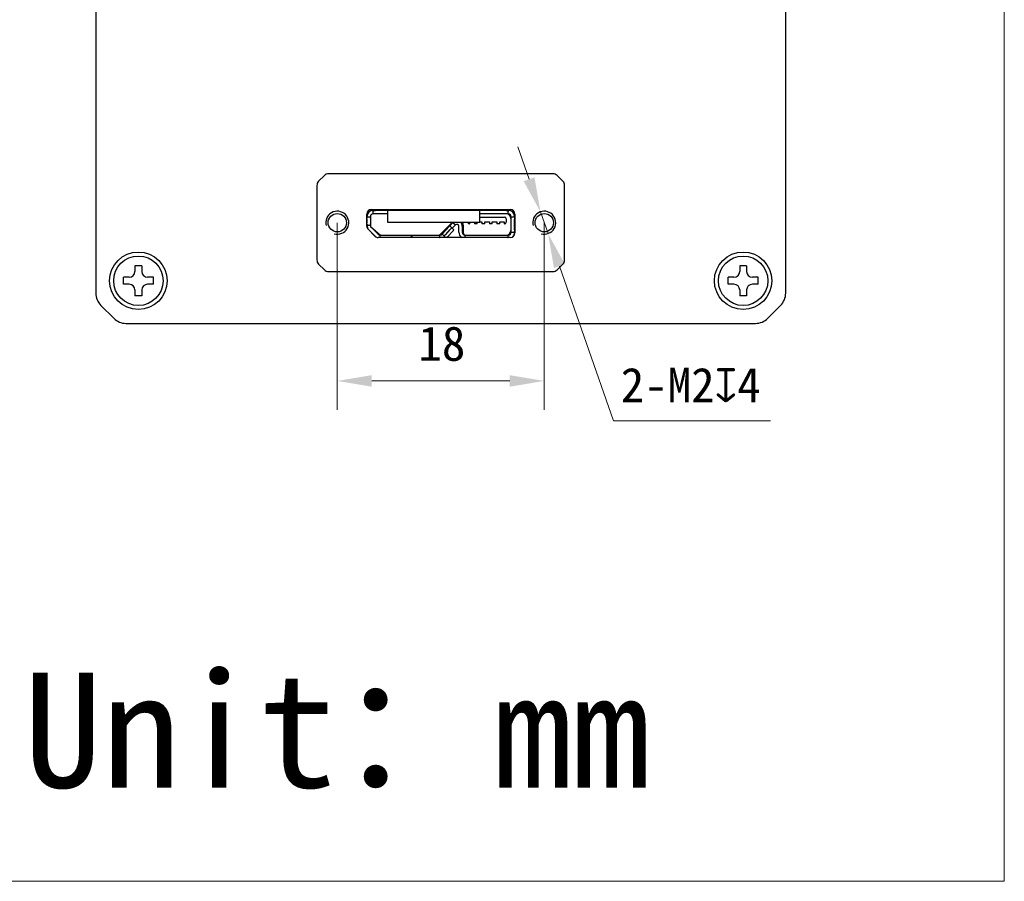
# Model space of a CAD drawing. Header units: millimetres. Extents: x 407 to 686, y 92 to 242.
# Tile 3 of 4: x 600 to 686, y 92 to 167. Entities that reach past the tile are written whole.
import ezdxf

# ---------------------------------------------------------------- set-up
doc = ezdxf.new("R2010")
doc.units = ezdxf.units.MM
doc.header["$LTSCALE"] = 16.335
doc.header["$PDMODE"] = 3
doc.header["$PDSIZE"] = 8
doc.layers.get('0').update_dxf_attribs({"linetype": 'CONTINUOUS'})
doc.layers.get('Defpoints').update_dxf_attribs({"linetype": 'CONTINUOUS'})
for name, color, linetype in [('00_COMPONENTS', 7, 'CONTINUOUS'), ('ASM_DXF_DIMENSION', 7, 'CONTINUOUS'), ('ASM_DXF_FORMAT', 7, 'CONTINUOUS')]:
    doc.layers.add(name, color=color, linetype=linetype)
doc.layers.add('AM_5', color=3, linetype='CONTINUOUS', lineweight=25)
doc.styles.get("Standard").update_dxf_attribs({"font": 'simfang.ttf'})
doc.dimstyles.new('DIMSTYLE_1$0', dxfattribs={"dimtxt": 3, "dimasz": 3, "dimexe": 2.5, "dimexo": 0, "dimgap": 0.75, "dimtad": 1, "dimdsep": 46, "dimtxsty": 'STANDARD', "dimblk": '_FILLED', "dimcen": 0.09, "dimclrd": 8, "dimclre": 8, "dimclrt": 7, "dimadec": 0, "dimazin": 0, "dimtp": 0.001, "dimtm": 0.001, "dimtfac": 1, "dimtofl": 0, "dimtmove": 0, "dimatfit": 3, "dimldrblk": '_FILLED', "dimfxl": 1, "dimtolj": 1, "dimlwd": 9, "dimlwe": 9, "dimarcsym": 0})
doc.dimstyles.new('DIMSTYLE_2', dxfattribs={"dimtxt": 3, "dimasz": 3, "dimexe": 2.5, "dimexo": 0, "dimtad": 1, "dimdec": 3, "dimdsep": 46, "dimtxsty": 'STANDARD', "dimblk": '_FILLED', "dimcen": 0.09, "dimclrd": 8, "dimclre": 8, "dimclrt": 7, "dimadec": 0, "dimazin": 0, "dimtp": 0.001, "dimtm": 0.001, "dimtfac": 1, "dimtdec": 3, "dimtmove": 0, "dimatfit": 2, "dimldrblk": '_FILLED', "dimfxl": 1, "dimtolj": 1, "dimlwd": 9, "dimlwe": 9, "dimarcsym": 0})

# ---------------------------------------------------------------- blocks, each defined once
blk = doc.blocks.new('_FILLED')
at = {"color": 0, "linetype": 'ByBlock'}
blk.add_solid([(0, 0), (-1, 0.167), (-1, -0.167)], dxfattribs=at)
blk = doc.blocks.new('*D245')
at = {"layer": 'AM_5', "color": 8, "lineweight": 9}
for p, q in [((627.727, 149.418), (627.727, 133.162)), ((645.727, 149.418), (645.727, 133.162))]:
    blk.add_line(p, q, dxfattribs=at)
at = {"layer": 'AM_5', "color": 8, "linetype": 'Continuous', "lineweight": 9}
blk.add_line((630.727, 135.662), (642.727, 135.662), dxfattribs=at)
at = {"layer": 'Defpoints', "color": 0}
for p in [(627.727, 149.418), (645.727, 149.418), (645.727, 135.662)]:
    blk.add_point(p, dxfattribs=at)
at = {"layer": 'AM_5', "color": 8, "linetype": 'ByBlock', "lineweight": 9, "xscale": 3, "yscale": 3, "zscale": 3, "rotation": 180}
blk.add_blockref('_FILLED', (627.727, 135.662), dxfattribs=at)
at = {"layer": 'AM_5', "color": 8, "linetype": 'ByBlock', "lineweight": 9, "xscale": 3, "yscale": 3, "zscale": 3}
blk.add_blockref('_FILLED', (645.727, 135.662), dxfattribs=at)
at = {"layer": 'AM_5', "color": 7, "insert": (636.823, 140.412), "char_height": 3, "attachment_point": 2, "line_spacing_factor": 0.9}
blk.add_mtext('\\A1;18', dxfattribs=at)
blk = doc.blocks.new('*D246')
at = {"layer": 'ASM_DXF_DIMENSION', "color": 8, "linetype": 'Continuous', "lineweight": 9}
for p, q in [((644.406, 153.194), (643.415, 156.026)), ((645.396, 150.362), (646.057, 148.474)), ((647.048, 145.643), (651.756, 132.185)), ((665.404, 132.185), (651.756, 132.185))]:
    blk.add_line(p, q, dxfattribs=at)
at = {"layer": 'Defpoints', "color": 0}
for p in [(645.396, 150.362), (646.057, 148.474)]:
    blk.add_point(p, dxfattribs=at)
at = {"layer": 'ASM_DXF_DIMENSION', "color": 8, "linetype": 'ByBlock', "lineweight": 9, "xscale": 3, "yscale": 3, "zscale": 3}
for p, rotation in [((645.396, 150.362), 289.2827353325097), ((646.057, 148.474), 109.2827353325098)]:
    blk.add_blockref('_FILLED', p, dxfattribs=dict(at, rotation=rotation))
at = {"layer": 'ASM_DXF_DIMENSION', "color": 7, "lineweight": 15, "insert": (652.381, 136.81), "char_height": 3, "attachment_point": 1, "line_spacing_factor": 0.9}
blk.add_mtext('\\A1;{2-M2{\\fgdt;x}4}', dxfattribs=at)

msp = doc.modelspace()

# ---------------------------------------------------------------- linework, layer by layer
at = {"layer": '00_COMPONENTS', "color": 7}
for p, q in [((606.7267, 198.0469), (606.7267, 143.2896)), ((666.7267, 143.2896), (666.7267, 198.0469)), ((626.6052, 153.5218), (626.0981, 153.0147)), ((646.4946, 153.6682), (626.9588, 153.6682)), ((647.3552, 153.0147), (646.8481, 153.5218)), ((625.9517, 152.6611), (625.9517, 146.1754)), ((647.5017, 146.1754), (647.5017, 152.6611)), ((630.2817, 149.1282), (630.2817, 150.1682)), ((630.2817, 149.9382), (630.6017, 149.9382)), ((630.6017, 149.9382), (630.6017, 149.1961)), ((630.6267, 150.4399), (630.6267, 150.5644)), ((630.6267, 150.0471), (630.6267, 149.0882)), ((630.6817, 150.5682), (642.7717, 150.5682)), ((630.8517, 150.1883), (630.8517, 150.5682)), ((632.1283, 150.1882), (630.8517, 150.1882)), ((642.4017, 150.4882), (631.0517, 150.4882)), ((632.1283, 149.4438), (632.1283, 150.5682)), ((640.1283, 149.4438), (640.1283, 150.5682)), ((642.6017, 150.1882), (640.1283, 150.1882)), ((640.1283, 149.9082), (642.2767, 149.9082)), ((642.6017, 150.1882), (642.6017, 150.5682)), ((642.8517, 149.9382), (643.1717, 149.9382)), ((642.8517, 148.5882), (642.8517, 149.9382)), ((643.1717, 150.1682), (643.1717, 148.5282)), ((630.2817, 149.1961), (630.6016, 149.1961)), ((630.3017, 149.7382), (630.3017, 149.3961)), ((630.6267, 149.0882), (631.4767, 148.3382)), ((631.2827, 148.4115), (630.6749, 149.0193)), ((640.1283, 149.4438), (632.1283, 149.4438)), ((636.6681, 148.3968), (637.715, 149.4438)), ((636.8354, 148.4177), (637.7774, 149.4279)), ((637.5046, 149.1354), (637.8043, 148.8559)), ((637.9968, 149.2233), (637.724, 148.9308)), ((637.7774, 149.4279), (637.9968, 149.2233)), ((638.2998, 148.5882), (638.2998, 149.104)), ((638.5998, 149.104), (638.5998, 148.5882)), ((638.6767, 149.1983), (638.6767, 148.5382)), ((639.2517, 149.3082), (639.2267, 149.3082)), ((639.2517, 149.3082), (639.2517, 149.4438)), ((639.6517, 149.4438), (639.6517, 149.3082)), ((639.9017, 149.3082), (639.6517, 149.3082)), ((639.9017, 149.3082), (639.9017, 149.4438)), ((640.1283, 149.4782), (640.3017, 149.4782)), ((640.3017, 149.4782), (640.3017, 149.3082)), ((640.5517, 149.3082), (640.3017, 149.3082)), ((640.5517, 149.4782), (640.9517, 149.4782)), ((640.5517, 149.3082), (640.5517, 149.4782)), ((640.9517, 149.4782), (640.9517, 149.3082)), ((641.2017, 149.3082), (640.9517, 149.3082)), ((641.2017, 149.4782), (641.6017, 149.4782)), ((641.2017, 149.3082), (641.2017, 149.4782)), ((641.6017, 149.4782), (641.6017, 149.3082)), ((641.8517, 149.3082), (641.6017, 149.3082)), ((641.8517, 149.4782), (642.2517, 149.4782)), ((641.8517, 149.3082), (641.8517, 149.4782)), ((642.2517, 149.4782), (642.2517, 149.3082)), ((642.2767, 149.3082), (642.2517, 149.3082)), ((642.4267, 149.7582), (642.4267, 149.4582)), ((642.8267, 149.7882), (642.8267, 148.7382)), ((643.1517, 148.7882), (643.1517, 149.7382)), ((630.9988, 148.2454), (630.3988, 148.8454)), ((631.0706, 148.1993), (630.4628, 148.8072)), ((631.4595, 148.3382), (634.1905, 148.3382)), ((631.4595, 148.1282), (631.4595, 148.3382)), ((634.1905, 148.1282), (634.1905, 148.3382)), ((634.2017, 148.3382), (636.6525, 148.3382)), ((634.2017, 148.3382), (634.2017, 148.1282)), ((636.6525, 148.1282), (636.6525, 148.3382)), ((636.8354, 148.4177), (637.1351, 148.1383)), ((637.1546, 148.3935), (637.551, 148.8186)), ((637.741, 148.6414), (637.3446, 148.2163)), ((638.8498, 148.3382), (642.6017, 148.3382)), ((638.8498, 148.1282), (638.8498, 148.3382)), ((642.6017, 148.1282), (642.6017, 148.3382)), ((642.8517, 148.5882), (643.1717, 148.5882)), ((642.7717, 148.1282), (631.2817, 148.1282)), ((610.1267, 145.6682), (610.1267, 145.1682)), ((610.7267, 145.6682), (610.1267, 145.6682)), ((610.7267, 145.6682), (610.7267, 145.1682)), ((626.0981, 145.8218), (626.6052, 145.3147)), ((646.8481, 145.3147), (647.3552, 145.8218)), ((663.3267, 145.6682), (662.7267, 145.6682)), ((662.7267, 145.6682), (662.7267, 145.1682)), ((663.3267, 145.6682), (663.3267, 145.1682)), ((626.9588, 145.1682), (646.4946, 145.1682)), ((609.1267, 144.0682), (609.1267, 144.6682)), ((609.6267, 144.6682), (609.1267, 144.6682)), ((609.6267, 144.0682), (609.1267, 144.0682)), ((611.7267, 144.6682), (611.2267, 144.6682)), ((611.7267, 144.0682), (611.2267, 144.0682)), ((611.7267, 144.0682), (611.7267, 144.6682)), ((662.2267, 144.6682), (661.7267, 144.6682)), ((661.7267, 144.0682), (661.7267, 144.6682)), ((662.2267, 144.0682), (661.7267, 144.0682)), ((664.3267, 144.6682), (663.8267, 144.6682)), ((664.3267, 144.0682), (663.8267, 144.0682)), ((664.3267, 144.0682), (664.3267, 144.6682)), ((610.1267, 143.5682), (610.1267, 143.0682)), ((610.7267, 143.0682), (610.1267, 143.0682)), ((610.7267, 143.5682), (610.7267, 143.0682)), ((662.7267, 143.5682), (662.7267, 143.0682)), ((663.3267, 143.0682), (662.7267, 143.0682)), ((663.3267, 143.5682), (663.3267, 143.0682)), ((607.166, 142.2289), (608.2873, 141.1076)), ((665.166, 141.1076), (666.2873, 142.2289)), ((609.348, 140.6682), (664.1053, 140.6682))]:
    msp.add_line(p, q, dxfattribs=at)
for centre, radius in [((627.7267, 149.4182), 0.8), ((645.7267, 149.4182), 0.8), ((610.4267, 144.3682), 2.5), ((610.4267, 144.3682), 2.15), ((663.0267, 144.3682), 2.5), ((663.0267, 144.3682), 2.15)]:
    msp.add_circle(centre, radius, dxfattribs=at)
for centre, radius, start, end in [((626.9588, 153.1682), 0.5, 90, 135), ((646.4946, 153.1682), 0.5, 45, 90), ((626.4517, 152.6611), 0.5, 135, 180), ((647.0017, 152.6611), 0.5, 0, 45), ((630.6817, 150.1682), 0.4, 90, 180), ((630.8517, 149.9382), 0.55, 90, 180), ((630.8517, 149.9382), 0.25, 90, 180), ((642.2767, 149.7582), 0.15, 0, 90), ((642.4267, 149.7882), 0.4, 0, 90), ((642.6017, 149.9382), 0.55, 0, 90), ((642.6017, 149.9382), 0.25, 0, 90), ((642.7717, 150.1682), 0.4, 0, 90), ((630.6817, 149.1282), 0.4, 180, 225), ((630.8517, 149.1961), 0.55, 180, 225), ((630.4515, 149.567), 0.3048, 54.90592, 60.47046), ((630.4515, 149.567), 0.3048, 299.52954, 305.09408), ((630.8517, 149.1961), 0.25, 180, 225), ((638.1248, 149.104), 0.475, 134.300312, 137), ((638.1248, 149.104), 0.175, 0, 137), ((638.1248, 149.104), 0.475, 0, 45.676009), ((638.1767, 149.1983), 0.5, 0, 29.423164), ((639.2267, 149.4582), 0.15, 185.534021, 270), ((642.2767, 149.4582), 0.15, 270, 0), ((643.0412, 149.267), 0.3048, 128.460268, 134.756651), ((643.0412, 149.267), 0.3048, 225.243349, 231.539732), ((631.2817, 148.5282), 0.4, 225, 270), ((631.4595, 148.5882), 0.55, 225, 229.300309), ((631.4595, 148.5882), 0.25, 225, 270), ((636.5267, 148.5382), 0.2, 270, 315), ((636.6525, 148.5882), 0.25, 270, 317), ((636.6525, 148.5882), 0.55, 303.210409, 317), ((638.8498, 148.5882), 0.55, 180, 236.764595), ((638.8498, 148.5882), 0.25, 180, 270), ((638.8767, 148.5382), 0.2, 180, 265.655855), ((642.4267, 148.7382), 0.4, 270, 0), ((642.6017, 148.5882), 0.25, 270, 0), ((642.1267, 148.7382), 0.7, 328.115139, 0), ((642.7717, 148.5282), 0.4, 270, 0), ((642.6017, 148.5882), 0.55, 312.427402, 0), ((626.4517, 146.1754), 0.5, 180, 225), ((647.0017, 146.1754), 0.5, 315, 0), ((609.6267, 145.1682), 0.5, 270, 0), ((611.2267, 145.1682), 0.5, 180, 270), ((626.9588, 145.6682), 0.5, 225, 270), ((646.4946, 145.6682), 0.5, 270, 315), ((662.2267, 145.1682), 0.5, 270, 0), ((663.8267, 145.1682), 0.5, 180, 270), ((609.6267, 143.5682), 0.5, 0, 90), ((611.2267, 143.5682), 0.5, 90, 180), ((662.2267, 143.5682), 0.5, 0, 90), ((663.8267, 143.5682), 0.5, 90, 180), ((608.2267, 143.2896), 1.5, 180, 225), ((665.2267, 143.2896), 1.5, 315, 0), ((609.348, 142.1682), 1.5, 225, 270), ((664.1053, 142.1682), 1.5, 270, 315)]:
    msp.add_arc(centre, radius, start, end, dxfattribs=at)
at = {"layer": '00_COMPONENTS'}
for centre in [(627.7267, 149.4182), (645.7267, 149.4182)]:
    msp.add_arc(centre, 1, 255, 195, dxfattribs=at)
at = {"layer": '00_COMPONENTS', "color": 7}
for points, knots in [([(630.3017, 149.7382), (630.3017, 149.7639), (630.3052, 149.8016), (630.3175, 149.8486), (630.3297, 149.8789), (630.3446, 149.904), (630.3618, 149.9231), (630.381, 149.9353), (630.395, 149.9382), (630.4017, 149.9382)], [0, 0, 0, 0, 0.3182024, 0.4662534, 0.60178, 0.7222685, 0.8269623, 0.9177469, 1, 1, 1, 1]), ([(630.8517, 150.3882), (630.8517, 150.3949), (630.8546, 150.4089), (630.8668, 150.4281), (630.8859, 150.4453), (630.911, 150.4602), (630.9413, 150.4724), (630.9883, 150.4847), (631.026, 150.4882), (631.0517, 150.4882)], [0, 0, 0, 0, 0.082253, 0.1730376, 0.2777314, 0.3982199, 0.5337465, 0.6817975, 1, 1, 1, 1]), ([(642.4017, 150.4882), (642.4273, 150.4882), (642.4651, 150.4847), (642.512, 150.4724), (642.5423, 150.4602), (642.5675, 150.4453), (642.5865, 150.4281), (642.5987, 150.4089), (642.6017, 150.3949), (642.6017, 150.3882)], [0, 0, 0, 0, 0.3182024, 0.4662534, 0.60178, 0.7222685, 0.8269623, 0.9177469, 1, 1, 1, 1]), ([(643.0517, 149.9382), (643.0583, 149.9382), (643.0723, 149.9353), (643.0915, 149.9231), (643.1087, 149.904), (643.1236, 149.8789), (643.1358, 149.8486), (643.1481, 149.8016), (643.1517, 149.7639), (643.1517, 149.7382)], [0, 0, 0, 0, 0.082253, 0.1730376, 0.2777314, 0.3982199, 0.5337465, 0.6817975, 1, 1, 1, 1]), ([(630.4017, 149.1961), (630.395, 149.1961), (630.381, 149.199), (630.3618, 149.2112), (630.3446, 149.2303), (630.3297, 149.2554), (630.3175, 149.2857), (630.3052, 149.3327), (630.3017, 149.3704), (630.3017, 149.3961)], [0, 0, 0, 0, 0.082253, 0.1730376, 0.2777314, 0.3982199, 0.5337465, 0.6817975, 1, 1, 1, 1]), ([(637.6143, 149.0331), (637.6191, 149.0286), (637.6274, 149.0169), (637.6331, 148.9948), (637.6327, 148.9692), (637.6264, 148.9406), (637.6147, 148.9102), (637.5917, 148.8674), (637.5685, 148.8374), (637.551, 148.8186)], [0, 0, 0, 0, 0.082253, 0.1730376, 0.2777314, 0.3982199, 0.5337465, 0.6817975, 1, 1, 1, 1]), ([(631.4595, 148.1856), (631.4595, 148.1804), (631.4612, 148.1698), (631.4685, 148.1546), (631.4802, 148.1404), (631.4901, 148.1322), (631.4956, 148.1282)], [0, 0, 0, 0, 0.2189023, 0.4522539, 0.7105488, 1, 1, 1, 1]), ([(636.6164, 148.1282), (636.6219, 148.1322), (636.6318, 148.1404), (636.6435, 148.1546), (636.6508, 148.1698), (636.6525, 148.1804), (636.6525, 148.1856)], [0, 0, 0, 0, 0.2894511, 0.547746, 0.7810976, 1, 1, 1, 1]), ([(637.1546, 148.3935), (637.1371, 148.3748), (637.1088, 148.3496), (637.0677, 148.3236), (637.0381, 148.3098), (637.0101, 148.3016), (636.9845, 148.2994), (636.9622, 148.3035), (636.9499, 148.3109), (636.9451, 148.3154)], [0, 0, 0, 0, 0.3182024, 0.4662534, 0.60178, 0.7222685, 0.8269623, 0.9177469, 1, 1, 1, 1]), ([(637.3446, 148.2163), (637.325, 148.1953), (637.2932, 148.1675), (637.2468, 148.1405), (637.2236, 148.1313), (637.2124, 148.1282)], [0, 0, 0, 0, 0.5363768, 0.7811781, 1, 1, 1, 1]), ([(637.8043, 148.8559), (637.8091, 148.8514), (637.8174, 148.8397), (637.8231, 148.8177), (637.8227, 148.792), (637.8165, 148.7634), (637.8047, 148.733), (637.7817, 148.6902), (637.7585, 148.6602), (637.741, 148.6414)], [0, 0, 0, 0, 0.082253, 0.1730376, 0.2777314, 0.3982199, 0.5337465, 0.6817975, 1, 1, 1, 1]), ([(638.8498, 148.1856), (638.8498, 148.1804), (638.8514, 148.1698), (638.8587, 148.1546), (638.8704, 148.1404), (638.8804, 148.1322), (638.8859, 148.1282)], [0, 0, 0, 0, 0.2189023, 0.4522539, 0.7105488, 1, 1, 1, 1]), ([(642.5655, 148.1282), (642.571, 148.1322), (642.581, 148.1404), (642.5927, 148.1546), (642.6, 148.1698), (642.6017, 148.1804), (642.6017, 148.1856)], [0, 0, 0, 0, 0.2894511, 0.547746, 0.7810976, 1, 1, 1, 1]), ([(643.1517, 148.7882), (643.1517, 148.7626), (643.1481, 148.7249), (643.1358, 148.6779), (643.1236, 148.6476), (643.1087, 148.6225), (643.0915, 148.6034), (643.0723, 148.5912), (643.0583, 148.5882), (643.0517, 148.5882)], [0, 0, 0, 0, 0.3182024, 0.4662534, 0.60178, 0.7222685, 0.8269623, 0.9177469, 1, 1, 1, 1]), ([(637.151, 148.1281), (637.1495, 148.1288), (637.1438, 148.1314), (637.1385, 148.1351), (637.1351, 148.1383)], [0, 0, 0, 0, 0.2561884, 1, 1, 1, 1])]:
    msp.add_open_spline(points, degree=3, knots=knots, dxfattribs=at)
at = {"layer": 'ASM_DXF_FORMAT', "color": 7, "linetype": 'Continuous', "lineweight": 15}
for p, q in [((685.7408, 92.1632), (685.7268, 241.9649)), ((407.1984, 92.1632), (685.7408, 92.1632))]:
    msp.add_line(p, q, dxfattribs=at)

# ---------------------------------------------------------------- texts
at = {"insert": (600.4445, 110.3079), "char_height": 10, "attachment_point": 1}
msp.add_mtext_dynamic_manual_height_columns('Unit：mm', width=63.843551, gutter_width=1, heights=[0], dxfattribs=at)

# ---------------------------------------------------------------- dimensions: what is measured, and where the dimension line sits
at = {"layer": 'AM_5'}
dim = msp.add_linear_dim(base=(645.7267, 135.6625), p1=(627.7267, 149.4182), p2=(645.7267, 149.4182), dimstyle='DIMSTYLE_1$0', override={"dimtxsty": 'STANDARD', "dimldrblk": '_FILLED'}, dxfattribs=at)
dim.commit()
dim.dimension.update_dxf_attribs({"geometry": '*D245', "text_midpoint": (636.8233, 135.6625), "dimtype": 160})
at = {"layer": 'ASM_DXF_DIMENSION', "color": 7, "linetype": 'Continuous', "lineweight": 15}
dim = msp.add_diameter_dim_2p(p1=(645.3964, 150.3621), p2=(646.0569, 148.4743), text='{2-M<>{\\fgdt;x}4}', dimstyle='DIMSTYLE_2', override={"dimtih": 1, "dimtoh": 1, "dimpost": '<>', "dimtxsty": 'STANDARD', "dimldrblk": '_FILLED'}, dxfattribs=at)
dim.commit()
dim.dimension.update_dxf_attribs({"geometry": '*D246', "text_midpoint": (658.8921, 132.1855), "dimtype": 163})

doc.saveas('drawing.dxf')
